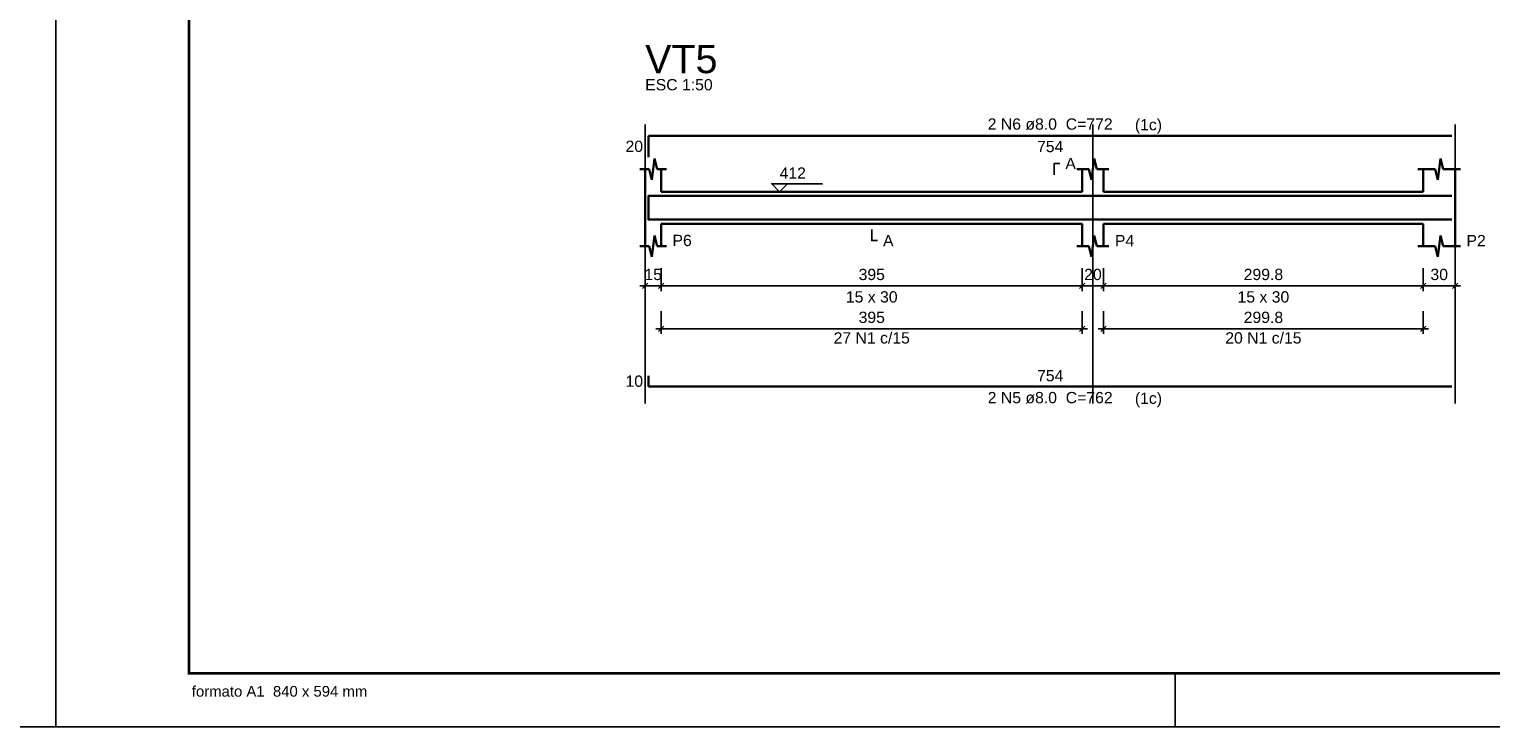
# Model space of a CAD drawing. Extents: x 1874 to 2462, y -2142 to -2023.
# Tile 31 of 74: x 2125 to 2153, y -2142 to -2129. Entities that reach past the tile are written whole.
import ezdxf

# ---------------------------------------------------------------- set-up
doc = ezdxf.new("R2010")
doc.units = 0
doc.header["$LTSCALE"] = 0.1
doc.header["$MEASUREMENT"] = 0
doc.header["$PDMODE"] = 3
doc.header["$PDSIZE"] = 0.1
doc.layers.get('0').update_dxf_attribs({"linetype": 'CONTINUOUS', "lineweight": 25})
doc.layers.get('DEFPOINTS').update_dxf_attribs({"linetype": 'CONTINUOUS', "lineweight": 25})
for name, color, linetype, lineweight in [('Descrição da armadura', 7, 'CONTINUOUS', 5), ('DT-Barras na forma', 20, 'CONTINUOUS', 30), ('DT-Barras rebatidas', 20, 'CONTINUOUS', 30), ('DT-Cotas', 1, 'CONTINUOUS', 9), ('DT-Forma', 130, 'CONTINUOUS', 30), ('DT-Pontilhado', 3, 'CONTINUOUS', 25), ('DT-Textos', 7, 'CONTINUOUS', 25), ('DT-Título', 7, 'CONTINUOUS', 25), ('Textos armaduras', 7, 'CONTINUOUS', 5)]:
    doc.layers.add(name, color=color, linetype=linetype, lineweight=lineweight)
for name, color, linetype in [('RVS-GER', 1, 'CONTINUOUS'), ('XX-CARIMBO', 9, 'CONTINUOUS'), ('XX-FOLHA', 253, 'CONTINUOUS')]:
    doc.layers.add(name, color=color, linetype=linetype)
doc.styles.add('ARIAL', font='arial.ttf')
doc.styles.add('Texto Carimbo', font='arial.ttf')
doc.dimstyles.new('UM_50.000000', dxfattribs={"dimtxt": 0.18, "dimasz": 0.1, "dimexe": 0.1, "dimexo": 0.2, "dimgap": 0, "dimtad": 1, "dimtih": 1, "dimtoh": 1, "dimdec": 1, "dimlfac": 50, "dimzin": 0, "dimdsep": 46, "dimtxsty": 'Standard', "dimblk": 'CLOSED', "dimblk1": 'CLOSED', "dimblk2": 'CLOSED', "dimcen": 0.09, "dimdle": 0.1, "dimadec": 1, "dimazin": 2, "dimtfac": 1, "dimtdec": 4, "dimtofl": 0, "dimtmove": 0, "dimatfit": 3, "dimldrblk": 'CLOSED', "dimfxl": 1, "dimtolj": 1, "dimarcsym": 0})

# ---------------------------------------------------------------- blocks, each defined once
blk = doc.blocks.new('_OBLIQUE')
at = {"color": 0, "linetype": 'ByBlock', "lineweight": -2}
blk.add_line((-0.5, -0.5), (0.5, 0.5), dxfattribs=at)
blk = doc.blocks.new('*D4621')
at = {"layer": 'DEFPOINTS', "color": 0, "transparency": 16777216}
for p in [(2136.721, -2133.242), (2137.021, -2133.242), (2137.021, -2133.772)]:
    blk.add_point(p, dxfattribs=at)
at = {"layer": 'DT-Cotas', "color": 0, "lineweight": -2, "transparency": 16777216}
for p, q in [((2136.721, -2133.442), (2136.721, -2133.872)), ((2137.021, -2133.442), (2137.021, -2133.872)), ((2136.621, -2133.772), (2137.121, -2133.772))]:
    blk.add_line(p, q, dxfattribs=at)
at = {"layer": 'DT-Cotas', "color": 0, "lineweight": -2, "transparency": 16777216, "xscale": 0.1, "yscale": 0.1, "zscale": 0.1, "rotation": 180}
blk.add_blockref('_OBLIQUE', (2136.721, -2133.772), dxfattribs=at)
at = {"layer": 'DT-Cotas', "color": 0, "lineweight": -2, "transparency": 16777216, "xscale": 0.1, "yscale": 0.1, "zscale": 0.1}
blk.add_blockref('_OBLIQUE', (2137.021, -2133.772), dxfattribs=at)
at = {"layer": 'DT-Cotas', "transparency": 16777216, "insert": (2136.871, -2133.56), "char_height": 0.2118, "attachment_point": 5, "rotation": 0.0057, "style": 'ARIAL'}
blk.add_mtext('\\A1;15', dxfattribs=at)
blk = doc.blocks.new('*D4622')
at = {"layer": 'DEFPOINTS', "color": 0, "transparency": 16777216}
for p in [(2137.021, -2133.242), (2144.921, -2133.242), (2144.921, -2133.772)]:
    blk.add_point(p, dxfattribs=at)
at = {"layer": 'DT-Cotas', "color": 0, "lineweight": -2, "transparency": 16777216}
for p, q in [((2137.021, -2133.442), (2137.021, -2133.872)), ((2144.921, -2133.442), (2144.921, -2133.872)), ((2136.921, -2133.772), (2145.021, -2133.772))]:
    blk.add_line(p, q, dxfattribs=at)
at = {"layer": 'DT-Cotas', "color": 0, "lineweight": -2, "transparency": 16777216, "xscale": 0.1, "yscale": 0.1, "zscale": 0.1, "rotation": 180}
blk.add_blockref('_OBLIQUE', (2137.021, -2133.772), dxfattribs=at)
at = {"layer": 'DT-Cotas', "color": 0, "lineweight": -2, "transparency": 16777216, "xscale": 0.1, "yscale": 0.1, "zscale": 0.1}
blk.add_blockref('_OBLIQUE', (2144.921, -2133.772), dxfattribs=at)
at = {"layer": 'DT-Cotas', "transparency": 16777216, "insert": (2140.971, -2133.56), "char_height": 0.2118, "attachment_point": 5, "style": 'ARIAL'}
blk.add_mtext('\\A1;395', dxfattribs=at)
blk = doc.blocks.new('*D4623')
at = {"layer": 'DEFPOINTS', "color": 0, "transparency": 16777216}
for p in [(2144.921, -2133.242), (2145.321, -2133.242), (2145.321, -2133.772)]:
    blk.add_point(p, dxfattribs=at)
at = {"layer": 'DT-Cotas', "color": 0, "lineweight": -2, "transparency": 16777216}
for p, q in [((2144.921, -2133.442), (2144.921, -2133.872)), ((2145.321, -2133.442), (2145.321, -2133.872)), ((2144.821, -2133.772), (2145.421, -2133.772))]:
    blk.add_line(p, q, dxfattribs=at)
at = {"layer": 'DT-Cotas', "color": 0, "lineweight": -2, "transparency": 16777216, "xscale": 0.1, "yscale": 0.1, "zscale": 0.1, "rotation": 180}
blk.add_blockref('_OBLIQUE', (2144.921, -2133.772), dxfattribs=at)
at = {"layer": 'DT-Cotas', "color": 0, "lineweight": -2, "transparency": 16777216, "xscale": 0.1, "yscale": 0.1, "zscale": 0.1}
blk.add_blockref('_OBLIQUE', (2145.321, -2133.772), dxfattribs=at)
at = {"layer": 'DT-Cotas', "transparency": 16777216, "insert": (2145.121, -2133.56), "char_height": 0.2118, "attachment_point": 5, "rotation": 0.0057, "style": 'ARIAL'}
blk.add_mtext('\\A1;20', dxfattribs=at)
blk = doc.blocks.new('*D4624')
at = {"layer": 'DEFPOINTS', "color": 0, "transparency": 16777216}
for p in [(2145.321, -2133.242), (2151.317, -2133.242), (2151.317, -2133.772)]:
    blk.add_point(p, dxfattribs=at)
at = {"layer": 'DT-Cotas', "color": 0, "lineweight": -2, "transparency": 16777216}
for p, q in [((2145.321, -2133.442), (2145.321, -2133.872)), ((2151.317, -2133.442), (2151.317, -2133.872)), ((2145.221, -2133.772), (2151.417, -2133.772))]:
    blk.add_line(p, q, dxfattribs=at)
at = {"layer": 'DT-Cotas', "color": 0, "lineweight": -2, "transparency": 16777216, "xscale": 0.1, "yscale": 0.1, "zscale": 0.1, "rotation": 180}
blk.add_blockref('_OBLIQUE', (2145.321, -2133.772), dxfattribs=at)
at = {"layer": 'DT-Cotas', "color": 0, "lineweight": -2, "transparency": 16777216, "xscale": 0.1, "yscale": 0.1, "zscale": 0.1}
blk.add_blockref('_OBLIQUE', (2151.317, -2133.772), dxfattribs=at)
at = {"layer": 'DT-Cotas', "transparency": 16777216, "insert": (2148.319, -2133.56), "char_height": 0.2118, "attachment_point": 5, "style": 'ARIAL'}
blk.add_mtext('\\A1;299.8', dxfattribs=at)
blk = doc.blocks.new('*D4625')
at = {"layer": 'DEFPOINTS', "color": 0, "transparency": 16777216}
for p in [(2151.317, -2133.242), (2151.917, -2133.242), (2151.917, -2133.772)]:
    blk.add_point(p, dxfattribs=at)
at = {"layer": 'DT-Cotas', "color": 0, "lineweight": -2, "transparency": 16777216}
for p, q in [((2151.317, -2133.442), (2151.317, -2133.872)), ((2151.917, -2133.442), (2151.917, -2133.872)), ((2151.217, -2133.772), (2152.017, -2133.772))]:
    blk.add_line(p, q, dxfattribs=at)
at = {"layer": 'DT-Cotas', "color": 0, "lineweight": -2, "transparency": 16777216, "xscale": 0.1, "yscale": 0.1, "zscale": 0.1, "rotation": 180}
blk.add_blockref('_OBLIQUE', (2151.317, -2133.772), dxfattribs=at)
at = {"layer": 'DT-Cotas', "color": 0, "lineweight": -2, "transparency": 16777216, "xscale": 0.1, "yscale": 0.1, "zscale": 0.1}
blk.add_blockref('_OBLIQUE', (2151.917, -2133.772), dxfattribs=at)
at = {"layer": 'DT-Cotas', "transparency": 16777216, "insert": (2151.617, -2133.56), "char_height": 0.2118, "attachment_point": 5, "rotation": 0.0057, "style": 'ARIAL'}
blk.add_mtext('\\A1;30', dxfattribs=at)
blk = doc.blocks.new('*D4628')
at = {"layer": 'DEFPOINTS', "color": 0, "transparency": 16777216}
for p in [(2137.021, -2134.047), (2144.921, -2134.047), (2144.921, -2134.576)]:
    blk.add_point(p, dxfattribs=at)
at = {"layer": 'DT-Cotas', "color": 0, "lineweight": -2, "transparency": 16777216}
for p, q in [((2137.021, -2134.247), (2137.021, -2134.676)), ((2144.921, -2134.247), (2144.921, -2134.676)), ((2136.921, -2134.576), (2145.021, -2134.576))]:
    blk.add_line(p, q, dxfattribs=at)
at = {"layer": 'DT-Cotas', "color": 0, "lineweight": -2, "transparency": 16777216, "xscale": 0.1, "yscale": 0.1, "zscale": 0.1, "rotation": 180}
blk.add_blockref('_OBLIQUE', (2137.021, -2134.576), dxfattribs=at)
at = {"layer": 'DT-Cotas', "color": 0, "lineweight": -2, "transparency": 16777216, "xscale": 0.1, "yscale": 0.1, "zscale": 0.1}
blk.add_blockref('_OBLIQUE', (2144.921, -2134.576), dxfattribs=at)
at = {"layer": 'DT-Cotas', "transparency": 16777216, "insert": (2140.971, -2134.365), "char_height": 0.2118, "attachment_point": 5, "style": 'ARIAL'}
blk.add_mtext('\\A1;395', dxfattribs=at)
blk = doc.blocks.new('*D4619')
at = {"layer": 'DEFPOINTS', "color": 0, "transparency": 16777216}
for p in [(2145.321, -2134.047), (2151.317, -2134.047), (2151.317, -2134.576)]:
    blk.add_point(p, dxfattribs=at)
at = {"layer": 'DT-Cotas', "color": 0, "lineweight": -2, "transparency": 16777216}
for p, q in [((2145.321, -2134.247), (2145.321, -2134.676)), ((2151.317, -2134.247), (2151.317, -2134.676)), ((2145.221, -2134.576), (2151.417, -2134.576))]:
    blk.add_line(p, q, dxfattribs=at)
at = {"layer": 'DT-Cotas', "color": 0, "lineweight": -2, "transparency": 16777216, "xscale": 0.1, "yscale": 0.1, "zscale": 0.1, "rotation": 180}
blk.add_blockref('_OBLIQUE', (2145.321, -2134.576), dxfattribs=at)
at = {"layer": 'DT-Cotas', "color": 0, "lineweight": -2, "transparency": 16777216, "xscale": 0.1, "yscale": 0.1, "zscale": 0.1}
blk.add_blockref('_OBLIQUE', (2151.317, -2134.576), dxfattribs=at)
at = {"layer": 'DT-Cotas', "transparency": 16777216, "insert": (2148.319, -2134.365), "char_height": 0.2118, "attachment_point": 5, "style": 'ARIAL'}
blk.add_mtext('\\A1;299.8', dxfattribs=at)
blk = doc.blocks.new('Aprovacao A-1_SC')
at = {"layer": 'XX-CARIMBO', "ltscale": 0.5}
for p, q in [((0, 594), (0, 0)), ((840, 594), (840, 0)), ((0, 0), (840, 0))]:
    blk.add_line(p, q, dxfattribs=at)
at = {"layer": 'XX-FOLHA'}
blk.add_line((840, 271.02), (840, 0), dxfattribs=at)
at = {"layer": 'XX-FOLHA', "ltscale": 0.5}
blk.add_line((210, 10), (210, 0), dxfattribs=at)
blk.add_line((210, 10), (210, 0), dxfattribs=at)
at = {"layer": 'XX-FOLHA', "ltscale": 0.5, "const_width": 0.5}
blk.add_lwpolyline([(25, 584), (25, 10), (830, 10), (830, 584), (25, 584)], dxfattribs=at)
at = {"layer": 'RVS-GER', "style": 'Texto Carimbo'}
blk.add_text('formato A1  840 x 594 mm', height=2, dxfattribs=at).set_placement((25.5, 5.65))

msp = doc.modelspace()

# ---------------------------------------------------------------- linework, layer by layer
at = {"layer": 'DT-Barras na forma'}
for points in [[(2136.7807, -2132.4894), (2136.7807, -2132.0847), (2151.8565, -2132.0847)], [(2136.7807, -2132.3287), (2136.7807, -2132.5287), (2151.8565, -2132.5287)]]:
    msp.add_lwpolyline(points, dxfattribs=at)
at = {"layer": 'DT-Barras rebatidas'}
for p, q in [((2136.7807, -2131.3598), (2136.7807, -2130.9551)), ((2136.7807, -2130.9551), (2151.8565, -2130.9551)), ((2136.7807, -2135.4634), (2136.7807, -2135.6634)), ((2136.7807, -2135.6634), (2151.8565, -2135.6634))]:
    msp.add_line(p, q, dxfattribs=at)
at = {"layer": 'DT-Forma'}
for p, q in [((2136.8457, -2131.7831), (2136.8957, -2131.3831)), ((2136.8957, -2131.3831), (2136.9457, -2131.5831)), ((2145.0957, -2131.7831), (2145.1457, -2131.3831)), ((2145.1457, -2131.3831), (2145.1957, -2131.5831)), ((2151.5915, -2131.7831), (2151.6415, -2131.3831)), ((2151.6415, -2131.3831), (2151.6915, -2131.5831)), ((2136.6207, -2131.5831), (2136.7957, -2131.5831)), ((2136.7207, -2132.0067), (2136.7207, -2131.5831)), ((2136.7957, -2131.5831), (2136.8457, -2131.7831)), ((2136.9457, -2131.5831), (2137.1207, -2131.5831)), ((2137.0207, -2131.5831), (2137.0207, -2132.0067)), ((2144.8207, -2131.5831), (2145.0457, -2131.5831)), ((2144.9207, -2132.0067), (2144.9207, -2131.5831)), ((2145.0457, -2131.5831), (2145.0957, -2131.7831)), ((2145.1957, -2131.5831), (2145.4207, -2131.5831)), ((2145.3207, -2131.5831), (2145.3207, -2132.0067)), ((2151.2165, -2131.5831), (2151.5415, -2131.5831)), ((2151.3165, -2132.0067), (2151.3165, -2131.5831)), ((2151.5415, -2131.5831), (2151.5915, -2131.7831)), ((2151.6915, -2131.5831), (2152.0165, -2131.5831)), ((2151.9165, -2131.5831), (2151.9165, -2132.0067)), ((2137.0207, -2132.0067), (2144.9207, -2132.0067)), ((2145.3207, -2132.0067), (2151.3165, -2132.0067)), ((2136.7207, -2132.6067), (2136.7207, -2133.0303)), ((2137.0207, -2133.0303), (2137.0207, -2132.6067)), ((2137.0207, -2132.6067), (2144.9207, -2132.6067)), ((2144.9207, -2132.6067), (2144.9207, -2133.0303)), ((2145.3207, -2133.0303), (2145.3207, -2132.6067)), ((2145.3207, -2132.6067), (2151.3165, -2132.6067)), ((2151.3165, -2132.6067), (2151.3165, -2133.0303)), ((2151.9165, -2133.0303), (2151.9165, -2132.6067)), ((2136.8457, -2133.2303), (2136.8957, -2132.8303)), ((2136.8957, -2132.8303), (2136.9457, -2133.0303)), ((2145.0957, -2133.2303), (2145.1457, -2132.8303)), ((2145.1457, -2132.8303), (2145.1957, -2133.0303)), ((2151.5915, -2133.2303), (2151.6415, -2132.8303)), ((2151.6415, -2132.8303), (2151.6915, -2133.0303)), ((2136.6207, -2133.0303), (2136.7957, -2133.0303)), ((2136.7957, -2133.0303), (2136.8457, -2133.2303)), ((2136.9457, -2133.0303), (2137.1207, -2133.0303)), ((2144.8207, -2133.0303), (2145.0457, -2133.0303)), ((2145.0457, -2133.0303), (2145.0957, -2133.2303)), ((2145.1957, -2133.0303), (2145.4207, -2133.0303)), ((2151.2165, -2133.0303), (2151.5415, -2133.0303)), ((2151.5415, -2133.0303), (2151.5915, -2133.2303)), ((2151.6915, -2133.0303), (2152.0165, -2133.0303))]:
    msp.add_line(p, q, dxfattribs=at)
at = {"layer": 'DT-Forma', "linetype": 'Continuous'}
for p, q in [((2136.7207, -2132.6067), (2136.7207, -2132.0067)), ((2151.9165, -2132.0067), (2151.9165, -2132.6067))]:
    msp.add_line(p, q, dxfattribs=at)
at = {"layer": 'DT-Pontilhado', "ltscale": 0.05}
for p, q in [((2136.7207, -2135.9811), (2136.7207, -2130.7433)), ((2145.1207, -2135.9811), (2145.1207, -2130.7433)), ((2151.9165, -2135.9811), (2151.9165, -2130.7433))]:
    msp.add_line(p, q, dxfattribs=at)
at = {"layer": 'DT-Textos'}
for points in [[(2144.3912, -2131.689), (2144.3912, -2131.4772), (2144.4971, -2131.4772)], [(2139.3907, -2131.8585), (2139.2425, -2132.0067), (2139.0942, -2131.8585), (2140.0473, -2131.8585)], [(2140.9707, -2132.7126), (2140.9707, -2132.9244), (2141.0766, -2132.9244)]]:
    msp.add_lwpolyline(points, dxfattribs=at)

# ---------------------------------------------------------------- block references
at = {"xscale": 0.1, "yscale": 0.1, "zscale": 0.1}
for p in [(2041.665, -2142.045), (2125.665, -2142.045)]:
    msp.add_blockref('Aprovacao A-1_SC', p, dxfattribs=at)

# ---------------------------------------------------------------- texts
at = {"layer": 'Descrição da armadura', "char_height": 0.2118, "attachment_point": 8, "line_spacing_factor": 0.9, "style": 'ARIAL'}
for s, insert, width in [('2 N6 ø8.0  C=772', (2144.3183, -2130.8488), 4.06656), ('27 N1 c/15', (2140.9707, -2134.8582), 2.5416), ('20 N1 c/15', (2148.3186, -2134.8582), 2.5416), ('2 N5 ø8.0  C=762', (2144.3183, -2135.9808), 4.06656)]:
    msp.add_mtext(s, dxfattribs=dict(at, insert=insert, width=width))
at = {"layer": 'DT-Textos', "char_height": 0.2118, "line_spacing_factor": 0.798, "style": 'ARIAL'}
for s, insert, width, attachment_point in [('ESC 1:50', (2136.7203, -2130.1078), 2.03328, 7), ('(1c)', (2145.9073, -2130.9187), 1.01664, 7), ('412', (2139.2423, -2131.7628), 0.76248, 7), ('A', (2144.6033, -2131.5828), 0.25416, 7), ('P6', (2137.2323, -2133.0298), 0.50832, 7), ('A', (2141.1823, -2133.0298), 0.25416, 7), ('P4', (2145.5323, -2133.0298), 0.50832, 7), ('P2', (2152.1283, -2133.0298), 0.50832, 7), ('15 x 30', (2140.9703, -2134.0888), 1.77912, 8), ('15 x 30', (2148.3183, -2134.0888), 1.77912, 8), ('(1c)', (2145.9073, -2136.0507), 1.01664, 7)]:
    msp.add_mtext(s, dxfattribs=dict(at, insert=insert, width=width, attachment_point=attachment_point))
at = {"layer": 'DT-Título', "insert": (2136.7203, -2129.79), "char_height": 0.5295, "width": 1.9062, "attachment_point": 7, "line_spacing_factor": 0.798, "style": 'ARIAL'}
msp.add_mtext('VT5', dxfattribs=at)
at = {"layer": 'Textos armaduras', "char_height": 0.2118, "line_spacing_factor": 0.9, "style": 'ARIAL'}
for s, insert, width, attachment_point in [('20', (2136.6807, -2131.2634), 0.90832, 9), ('754', (2144.3186, -2131.0524), 1.16248, 2), ('10', (2136.6807, -2135.6693), 0.90832, 9), ('754', (2144.3186, -2135.5661), 1.16248, 8)]:
    msp.add_mtext(s, dxfattribs=dict(at, insert=insert, width=width, attachment_point=attachment_point))

# ---------------------------------------------------------------- dimensions: what is measured, and where the dimension line sits
at = {"layer": 'DT-Cotas'}
for base, p1, p2, picture, middle in [((2137.0207, -2133.7716), (2136.7207, -2133.2421), (2137.0207, -2133.2421), '*D4621', (2136.8707, -2133.5598)), ((2145.3207, -2133.7716), (2144.9207, -2133.2421), (2145.3207, -2133.2421), '*D4623', (2145.1207, -2133.5598)), ((2151.9165, -2133.7716), (2151.3165, -2133.2421), (2151.9165, -2133.2421), '*D4625', (2151.6165, -2133.5598))]:
    dim = msp.add_linear_dim(base=base, p1=p1, p2=p2, dimstyle='UM_50.000000', override={"dimtxt": 0.2118, "dimasz": 0.1, "dimexe": 0.1, "dimexo": 0.2, "dimtad": 1, "dimtih": 0, "dimtoh": 0, "dimdec": 1, "dimlfac": 50, "dimzin": 8, "dimtxsty": 'ARIAL', "dimblk": 'OBLIQUE', "dimblk1": 'OBLIQUE', "dimblk2": 'OBLIQUE', "dimsah": 1, "dimdle": 0.1, "dimse1": 0, "dimse2": 0, "dimclrt": 256, "dimadec": 1, "dimazin": 3, "dimtmove": 2, "dimldrblk": 'OBLIQUE'}, dxfattribs=at)
    dim.commit()
    dim.dimension.update_dxf_attribs({"geometry": picture, "text_midpoint": middle, "dimtype": 160, "text_rotation": 0.00573})
for base, p1, p2, picture, middle in [((2144.9207, -2133.7716), (2137.0207, -2133.2421), (2144.9207, -2133.2421), '*D4622', (2140.9707, -2133.5598)), ((2151.3165, -2133.7716), (2145.3207, -2133.2421), (2151.3165, -2133.2421), '*D4624', (2148.3186, -2133.5598)), ((2144.9207, -2134.5765), (2137.0207, -2134.047), (2144.9207, -2134.047), '*D4628', (2140.9707, -2134.3647)), ((2151.3165, -2134.5765), (2145.3207, -2134.047), (2151.3165, -2134.047), '*D4619', (2148.3186, -2134.3647))]:
    dim = msp.add_linear_dim(base=base, p1=p1, p2=p2, dimstyle='UM_50.000000', override={"dimtxt": 0.2118, "dimasz": 0.1, "dimexe": 0.1, "dimexo": 0.2, "dimtad": 1, "dimtih": 0, "dimtoh": 0, "dimdec": 1, "dimlfac": 50, "dimzin": 8, "dimtxsty": 'ARIAL', "dimblk": 'OBLIQUE', "dimblk1": 'OBLIQUE', "dimblk2": 'OBLIQUE', "dimsah": 1, "dimdle": 0.1, "dimse1": 0, "dimse2": 0, "dimclrt": 256, "dimadec": 1, "dimazin": 3, "dimtmove": 2, "dimldrblk": 'OBLIQUE'}, dxfattribs=at)
    dim.commit()
    dim.dimension.update_dxf_attribs({"geometry": picture, "text_midpoint": middle, "dimtype": 160})

doc.saveas('drawing.dxf')
